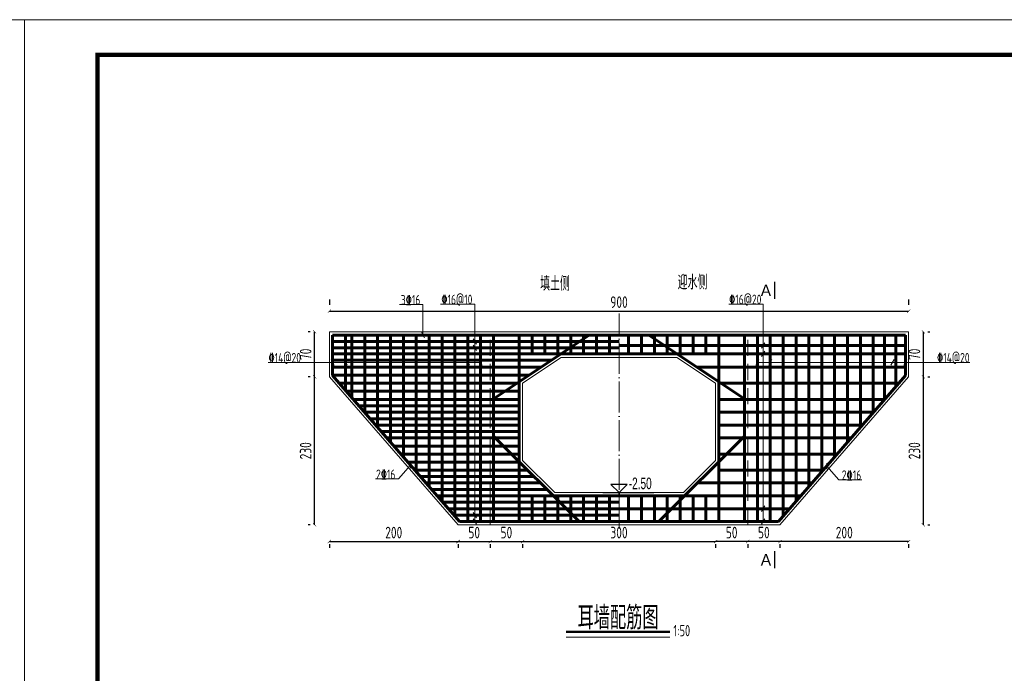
# Model space of a CAD drawing. Header units: inches. Extents: x 97745 to 142261, y 62673 to 100665.
# Tile 107 of 148: x 130610 to 132140, y 82734 to 83750. Entities that reach past the tile are written whole.
import ezdxf
from ezdxf.enums import TextEntityAlignment as Align

# ---------------------------------------------------------------- set-up
doc = ezdxf.new("R2010")
doc.units = ezdxf.units.IN
doc.header["$MEASUREMENT"] = 0
doc.linetypes.add('ACAD_ISO04W100', pattern=[30, 24, -3, 0, -3])
doc.linetypes.add('DASHED', pattern=[0.75, 0.5, -0.25])
doc.layers.get('0').update_dxf_attribs({"lineweight": 15})
for name, color, linetype, lineweight in [('00、4细实线', 4, 'Continuous', 18), ('00、5虚线', 2, 'DASHED', 18), ('BM1', 7, 'Continuous', 15), ('中心线', 3, 'ACAD_ISO04W100', 18), ('标注', 3, 'Continuous', 18), ('细线', 7, 'Continuous', 25), ('钢筋', 1, 'Continuous', 60)]:
    doc.layers.add(name, color=color, linetype=linetype, lineweight=lineweight)
doc.layers.add('断面标高标注', color=3, linetype='Continuous')
doc.styles.add('02、常用', font='tssdeng1.shx', dxfattribs={"width": 0.75, "bigfont": 'hztxt-01.shx'})
doc.styles.add('03、he-e', font='hztxt_e.shx', dxfattribs={"width": 0.65, "bigfont": 'hztxt.shx'})
doc.styles.add('HZTXT', font='tssdeng.shx', dxfattribs={"width": 0.75, "bigfont": 'hztxt.shx'})
doc.styles.add('三级钢', font='tssdeng.shx', dxfattribs={"width": 0.7, "height": 30, "bigfont": 'hztxt.shx'})
doc.dimstyles.new('3', dxfattribs={"dimtxt": 25, "dimasz": 12, "dimexe": 10, "dimexo": 30, "dimgap": 5, "dimtad": 1, "dimdec": 0, "dimzin": 0, "dimdsep": 46, "dimtxsty": 'HZTXT', "dimblk": 'ARCHTICK', "dimcen": 0, "dimclrt": 7, "dimazin": 2, "dimtfac": 1, "dimtdec": 0, "dimtix": 1, "dimtmove": 2, "dimatfit": 3, "dimfxl": 250, "dimtolj": 1, "dimtzin": 0, "dimarcsym": 0})

# ---------------------------------------------------------------- blocks, each defined once
blk = doc.blocks.new('_ArchTick')
at = {"color": 0, "linetype": 'ByBlock', "const_width": 0.15}
blk.add_lwpolyline([(-0.5, -0.5), (0.5, 0.5)], dxfattribs=at)
blk = doc.blocks.new('*D1906')
at = {"color": 0, "lineweight": -2}
for p, q in [((131091.1, 83314.5), (131091.1, 83306.6)), ((131991.1, 83314.5), (131991.1, 83306.6)), ((131091.1, 83296.6), (131991.1, 83296.6))]:
    blk.add_line(p, q, dxfattribs=at)
at = {"color": 0, "lineweight": -2, "xscale": 5, "yscale": 5, "zscale": 5, "rotation": 180}
blk.add_blockref('_ArchTick', (131091.1, 83296.6), dxfattribs=at)
at = {"color": 0, "lineweight": -2, "xscale": 5, "yscale": 5, "zscale": 5}
blk.add_blockref('_ArchTick', (131991.1, 83296.6), dxfattribs=at)
at = {"color": 7, "insert": (131541.1, 83310.6), "char_height": 18, "attachment_point": 5, "style": 'HZTXT'}
blk.add_mtext('\\A1;900', dxfattribs=at)
blk = doc.blocks.new('*D1907')
at = {"color": 0, "lineweight": -2}
for p, q in [((131091.1, 82938.4), (131291.1, 82938.4)), ((131091.1, 82934.5), (131091.1, 82928.4)), ((131291.1, 82934.5), (131291.1, 82928.4))]:
    blk.add_line(p, q, dxfattribs=at)
at = {"color": 0, "lineweight": -2, "xscale": 5, "yscale": 5, "zscale": 5, "rotation": 180}
blk.add_blockref('_ArchTick', (131091.1, 82938.4), dxfattribs=at)
at = {"color": 0, "lineweight": -2, "xscale": 5, "yscale": 5, "zscale": 5}
blk.add_blockref('_ArchTick', (131291.1, 82938.4), dxfattribs=at)
at = {"color": 7, "insert": (131191.1, 82952.4), "char_height": 18, "attachment_point": 5, "style": 'HZTXT'}
blk.add_mtext('\\A1;200', dxfattribs=at)
blk = doc.blocks.new('*D1908')
at = {"color": 0, "lineweight": -2}
for p, q in [((131291.1, 82938.4), (131341.1, 82938.4)), ((131291.1, 82934.5), (131291.1, 82928.4)), ((131341.1, 82934.5), (131341.1, 82928.4))]:
    blk.add_line(p, q, dxfattribs=at)
at = {"color": 0, "lineweight": -2, "xscale": 5, "yscale": 5, "zscale": 5, "rotation": 180}
blk.add_blockref('_ArchTick', (131291.1, 82938.4), dxfattribs=at)
at = {"color": 0, "lineweight": -2, "xscale": 5, "yscale": 5, "zscale": 5}
blk.add_blockref('_ArchTick', (131341.1, 82938.4), dxfattribs=at)
at = {"color": 7, "insert": (131316.1, 82952.4), "char_height": 18, "attachment_point": 5, "style": 'HZTXT'}
blk.add_mtext('\\A1;50', dxfattribs=at)
blk = doc.blocks.new('*D1909')
at = {"color": 0, "lineweight": -2}
for p, q in [((131341.1, 82938.4), (131391.1, 82938.4)), ((131341.1, 82934.5), (131341.1, 82928.4)), ((131391.1, 82934.5), (131391.1, 82928.4))]:
    blk.add_line(p, q, dxfattribs=at)
at = {"color": 0, "lineweight": -2, "xscale": 5, "yscale": 5, "zscale": 5, "rotation": 180}
blk.add_blockref('_ArchTick', (131341.1, 82938.4), dxfattribs=at)
at = {"color": 0, "lineweight": -2, "xscale": 5, "yscale": 5, "zscale": 5}
blk.add_blockref('_ArchTick', (131391.1, 82938.4), dxfattribs=at)
at = {"color": 7, "insert": (131366.1, 82952.4), "char_height": 18, "attachment_point": 5, "style": 'HZTXT'}
blk.add_mtext('\\A1;50', dxfattribs=at)
blk = doc.blocks.new('*D1910')
at = {"color": 0, "lineweight": -2}
for p, q in [((131391.1, 82938.4), (131691.1, 82938.4)), ((131391.1, 82934.5), (131391.1, 82928.4)), ((131691.1, 82934.5), (131691.1, 82928.4))]:
    blk.add_line(p, q, dxfattribs=at)
at = {"color": 0, "lineweight": -2, "xscale": 5, "yscale": 5, "zscale": 5, "rotation": 180}
blk.add_blockref('_ArchTick', (131391.1, 82938.4), dxfattribs=at)
at = {"color": 0, "lineweight": -2, "xscale": 5, "yscale": 5, "zscale": 5}
blk.add_blockref('_ArchTick', (131691.1, 82938.4), dxfattribs=at)
at = {"color": 7, "insert": (131541.1, 82952.4), "char_height": 18, "attachment_point": 5, "style": 'HZTXT'}
blk.add_mtext('\\A1;300', dxfattribs=at)
blk = doc.blocks.new('*D1911')
at = {"color": 0, "lineweight": -2}
for p, q in [((131061.1, 83194.5), (131058.2, 83194.5)), ((131068.2, 82964.5), (131068.2, 83194.5)), ((131061.1, 82964.5), (131058.2, 82964.5))]:
    blk.add_line(p, q, dxfattribs=at)
at = {"color": 0, "lineweight": -2, "xscale": 5, "yscale": 5, "zscale": 5}
for p, rotation in [((131068.2, 83194.5), 90), ((131068.2, 82964.5), 270)]:
    blk.add_blockref('_ArchTick', p, dxfattribs=dict(at, rotation=rotation))
at = {"color": 7, "insert": (131054.2, 83079.5), "char_height": 18, "attachment_point": 5, "rotation": 90, "style": 'HZTXT'}
blk.add_mtext('\\A1;230', dxfattribs=at)
blk = doc.blocks.new('*D1912')
at = {"color": 0, "lineweight": -2}
for p, q in [((131061.1, 83264.5), (131058.2, 83264.5)), ((131068.2, 83194.5), (131068.2, 83264.5)), ((131061.1, 83194.5), (131058.2, 83194.5))]:
    blk.add_line(p, q, dxfattribs=at)
at = {"color": 0, "lineweight": -2, "xscale": 5, "yscale": 5, "zscale": 5}
for p, rotation in [((131068.2, 83264.5), 90), ((131068.2, 83194.5), 270)]:
    blk.add_blockref('_ArchTick', p, dxfattribs=dict(at, rotation=rotation))
at = {"color": 7, "insert": (131054.2, 83229.5), "char_height": 18, "attachment_point": 5, "rotation": 90, "style": 'HZTXT'}
blk.add_mtext('\\A1;70', dxfattribs=at)
blk = doc.blocks.new('*D1913')
at = {"color": 0, "lineweight": -2}
for p, q in [((131991.1, 82938.4), (131791.1, 82938.4)), ((131791.1, 82934.5), (131791.1, 82928.4)), ((131991.1, 82934.5), (131991.1, 82928.4))]:
    blk.add_line(p, q, dxfattribs=at)
at = {"color": 0, "lineweight": -2, "xscale": 5, "yscale": 5, "zscale": 5, "rotation": 180}
blk.add_blockref('_ArchTick', (131791.1, 82938.4), dxfattribs=at)
at = {"color": 0, "lineweight": -2, "xscale": 5, "yscale": 5, "zscale": 5}
blk.add_blockref('_ArchTick', (131991.1, 82938.4), dxfattribs=at)
at = {"color": 7, "insert": (131891.1, 82952.4), "char_height": 18, "attachment_point": 5, "style": 'HZTXT'}
blk.add_mtext('\\A1;200', dxfattribs=at)
blk = doc.blocks.new('*D1914')
at = {"color": 0, "lineweight": -2}
for p, q in [((131791.1, 82938.4), (131741.1, 82938.4)), ((131741.1, 82934.5), (131741.1, 82928.4)), ((131791.1, 82934.5), (131791.1, 82928.4))]:
    blk.add_line(p, q, dxfattribs=at)
at = {"color": 0, "lineweight": -2, "xscale": 5, "yscale": 5, "zscale": 5, "rotation": 180}
blk.add_blockref('_ArchTick', (131741.1, 82938.4), dxfattribs=at)
at = {"color": 0, "lineweight": -2, "xscale": 5, "yscale": 5, "zscale": 5}
blk.add_blockref('_ArchTick', (131791.1, 82938.4), dxfattribs=at)
at = {"color": 7, "insert": (131766.1, 82952.4), "char_height": 18, "attachment_point": 5, "style": 'HZTXT'}
blk.add_mtext('\\A1;50', dxfattribs=at)
blk = doc.blocks.new('*D1915')
at = {"color": 0, "lineweight": -2}
for p, q in [((131741.1, 82938.4), (131691.1, 82938.4)), ((131691.1, 82934.5), (131691.1, 82928.4)), ((131741.1, 82934.5), (131741.1, 82928.4))]:
    blk.add_line(p, q, dxfattribs=at)
at = {"color": 0, "lineweight": -2, "xscale": 5, "yscale": 5, "zscale": 5, "rotation": 180}
blk.add_blockref('_ArchTick', (131691.1, 82938.4), dxfattribs=at)
at = {"color": 0, "lineweight": -2, "xscale": 5, "yscale": 5, "zscale": 5}
blk.add_blockref('_ArchTick', (131741.1, 82938.4), dxfattribs=at)
at = {"color": 7, "insert": (131716.1, 82952.4), "char_height": 18, "attachment_point": 5, "style": 'HZTXT'}
blk.add_mtext('\\A1;50', dxfattribs=at)
blk = doc.blocks.new('*D1916')
at = {"color": 0, "lineweight": -2}
for p, q in [((132014.1, 82964.5), (132014.1, 83194.5)), ((132021.1, 83194.5), (132024.1, 83194.5)), ((132021.1, 82964.5), (132024.1, 82964.5))]:
    blk.add_line(p, q, dxfattribs=at)
at = {"color": 0, "lineweight": -2, "xscale": 5, "yscale": 5, "zscale": 5}
for p, rotation in [((132014.1, 83194.5), 90), ((132014.1, 82964.5), 270)]:
    blk.add_blockref('_ArchTick', p, dxfattribs=dict(at, rotation=rotation))
at = {"color": 7, "insert": (132000.1, 83079.5), "char_height": 18, "attachment_point": 5, "rotation": 90, "style": 'HZTXT'}
blk.add_mtext('\\A1;230', dxfattribs=at)
blk = doc.blocks.new('*D1917')
at = {"color": 0, "lineweight": -2}
for p, q in [((132014.1, 83194.5), (132014.1, 83264.5)), ((132021.1, 83264.5), (132024.1, 83264.5)), ((132021.1, 83194.5), (132024.1, 83194.5))]:
    blk.add_line(p, q, dxfattribs=at)
at = {"color": 0, "lineweight": -2, "xscale": 5, "yscale": 5, "zscale": 5}
for p, rotation in [((132014.1, 83264.5), 90), ((132014.1, 83194.5), 270)]:
    blk.add_blockref('_ArchTick', p, dxfattribs=dict(at, rotation=rotation))
at = {"color": 7, "insert": (132000.1, 83229.5), "char_height": 18, "attachment_point": 5, "rotation": 90, "style": 'HZTXT'}
blk.add_mtext('\\A1;70', dxfattribs=at)

msp = doc.modelspace()

# ---------------------------------------------------------------- linework, layer by layer
at = {"ltscale": 5}
msp.add_line((131620.27, 82789.767), (131458.952, 82789.767), dxfattribs=at)
at = {"layer": '00、4细实线'}
for p, q in [((131236.516, 83306.919), (131200.121, 83306.919)), ((131236.516, 83259.464), (131236.516, 83306.919)), ((131317.083, 83307.603), (131263.771, 83307.603)), ((131317.083, 82969.464), (131317.083, 83307.603)), ((131765.133, 83307.603), (131711.821, 83307.603)), ((131765.133, 82969.464), (131765.133, 83307.603)), ((131234.063, 83263.714), (131238.969, 83255.215)), ((131314.63, 83253.714), (131319.537, 83245.215)), ((131314.63, 83243.714), (131319.537, 83235.215)), ((131767.587, 83247.619), (131762.68, 83239.121)), ((131391.108, 83184.464), (131451.108, 83224.464)), ((131691.108, 83184.464), (131631.108, 83224.464)), ((131767.587, 83234.545), (131762.68, 83226.046)), ((131326.108, 83216.964), (130996.2, 83216.964)), ((131093.655, 83221.214), (131098.562, 83212.715)), ((131113.655, 83221.214), (131118.562, 83212.715)), ((131303.655, 83221.214), (131308.562, 83212.715)), ((131323.655, 83221.214), (131328.562, 83212.715)), ((131758.562, 83221.214), (131753.655, 83212.715)), ((131756.108, 83216.964), (132086.017, 83216.964)), ((131778.562, 83221.214), (131773.655, 83212.715)), ((131968.562, 83221.214), (131963.655, 83212.715)), ((131988.562, 83221.214), (131983.655, 83212.715)), ((131198.523, 83035.72), (131217.228, 83056.94)), ((131217.228, 83052.522), (131217.228, 83061.357)), ((131441.213, 83014.464), (131391.108, 83064.569)), ((131641.212, 83014.464), (131691.108, 83064.361)), ((131863.835, 83051.191), (131863.835, 83060.026)), ((131882.54, 83034.389), (131863.835, 83055.609)), ((131198.523, 83035.72), (131162.896, 83035.72)), ((131882.54, 83034.389), (131918.167, 83034.389)), ((131767.587, 82993.714), (131762.68, 82985.215)), ((131314.63, 82983.714), (131319.537, 82975.215)), ((131314.63, 82973.714), (131319.537, 82965.215)), ((131767.587, 82973.714), (131762.68, 82965.215))]:
    msp.add_line(p, q, dxfattribs=at)
at = {"layer": '00、4细实线', "ltscale": 2}
for p, q in [((131541.108, 83264.464), (131091.108, 83264.464)), ((131091.108, 83264.464), (131091.108, 83194.464)), ((131541.108, 83264.464), (131991.108, 83264.464)), ((131991.108, 83264.464), (131991.108, 83194.464)), ((131091.108, 83194.464), (131291.108, 82964.464)), ((131991.108, 83194.464), (131791.108, 82964.464)), ((131291.108, 82964.464), (131341.108, 82964.464)), ((131341.108, 82964.464), (131541.108, 82964.464)), ((131741.108, 82964.464), (131541.108, 82964.464)), ((131791.108, 82964.464), (131741.108, 82964.464))]:
    msp.add_line(p, q, dxfattribs=at)
at = {"layer": '00、4细实线', "const_width": 2.16}
for points in [[(131782.788, 83342.432), (131782.788, 83315.432)], [(131782.788, 82896.643), (131782.788, 82923.643)]]:
    msp.add_lwpolyline(points, dxfattribs=at)
at = {"layer": '00、4细实线'}
for points in [[(131451.108, 83224.464), (131541.108, 83224.464)], [(131631.108, 83224.464), (131541.108, 83224.464)], [(131391.108, 83064.569), (131391.108, 83184.464)], [(131691.108, 83064.361), (131691.108, 83184.464)], [(131541.108, 83014.464), (131441.213, 83014.464)], [(131541.108, 83014.464), (131641.212, 83014.464)]]:
    msp.add_lwpolyline(points, dxfattribs=at)
at = {"layer": '00、5虚线', "ltscale": 50}
for points in [[(131541.108, 82964.464), (131341.108, 82964.464), (131341.108, 83264.464), (131541.108, 83264.464)], [(131541.108, 82964.464), (131741.108, 82964.464), (131741.108, 83264.464), (131541.108, 83264.464)]]:
    msp.add_lwpolyline(points, dxfattribs=at)
at = {"layer": 'BM1', "const_width": 0.677}
for points in [[(127744.333, 83749.408), (130617.388, 83749.408), (130617.388, 81717.737), (127744.333, 81717.737), (127744.333, 83749.408)], [(130617.388, 83749.408), (133490.443, 83749.408), (133490.443, 81717.737), (130617.388, 81717.737), (130617.388, 83749.408)]]:
    msp.add_lwpolyline(points, dxfattribs=at)
at = {"layer": 'BM1'}
for points in [[(127744.333, 83749.408), (130617.388, 83749.408), (130617.388, 81717.737), (127744.333, 81717.737)], [(130617.388, 83749.408), (133490.443, 83749.408), (133490.443, 81717.737), (130617.388, 81717.737)]]:
    msp.add_lwpolyline(points, close=True, dxfattribs=at)
at = {"layer": 'BM1', "color": 0, "linetype": 'Continuous', "const_width": 6.771}
msp.add_lwpolyline([(130731.045, 81751.591), (130731.045, 83695.032), (133456.588, 83695.032), (133456.588, 81751.591)], close=True, dxfattribs=at)
at = {"layer": '中心线', "ltscale": 2}
msp.add_line((131541.108, 82958.868), (131541.108, 83292.983), dxfattribs=at)
msp.add_line((131541.108, 82958.868), (131541.108, 83292.983), dxfattribs=at)
at = {"layer": '断面标高标注'}
msp.add_line((131515.908, 83014.464), (131595.089, 83014.464), dxfattribs=at)
msp.add_lwpolyline([(131528.51, 83027.062), (131541.108, 83014.464), (131553.707, 83027.062)], close=True, dxfattribs=at)
at = {"layer": '细线', "ltscale": 5, "const_width": 4}
msp.add_lwpolyline([(131458.952, 82798.025), (131620.27, 82798.025)], dxfattribs=at)
at = {"layer": '钢筋', "ltscale": 2}
for p, q in [((131541.108, 83259.464), (131096.108, 83259.464)), ((131096.108, 83259.464), (131096.108, 83196.658)), ((131541.108, 83259.464), (131986.108, 83259.464)), ((131986.108, 83259.464), (131986.108, 83196.658)), ((131096.108, 83196.658), (131293.059, 82969.464)), ((131986.108, 83196.658), (131789.158, 82969.464)), ((131293.059, 82969.464), (131341.108, 82969.464)), ((131341.108, 82969.464), (131541.108, 82969.464)), ((131741.108, 82969.464), (131541.108, 82969.464)), ((131789.158, 82969.464), (131741.108, 82969.464))]:
    msp.add_line(p, q, dxfattribs=at)
at = {"layer": '钢筋'}
for p, q in [((131096.108, 83259.464), (131386.108, 83259.464)), ((131116.108, 83173.587), (131116.108, 83259.464)), ((131126.108, 83162.052), (131126.108, 83259.464)), ((131146.108, 83138.98), (131146.108, 83259.464)), ((131166.108, 83115.909), (131166.108, 83259.464)), ((131186.108, 83092.838), (131186.108, 83259.464)), ((131206.108, 83069.767), (131206.108, 83259.464)), ((131226.108, 83046.695), (131226.108, 83259.464)), ((131246.108, 83023.624), (131246.108, 83259.464)), ((131266.108, 83000.553), (131266.108, 83259.464)), ((131286.108, 82977.482), (131286.108, 83259.464)), ((131306.108, 82969.464), (131306.108, 83259.464)), ((131326.108, 82969.464), (131326.108, 83259.464)), ((131346.108, 82969.464), (131346.108, 83259.464)), ((131346.108, 83160.474), (131494.595, 83259.464)), ((131386.108, 83259.464), (131541.108, 83259.464)), ((131386.108, 82969.464), (131386.108, 83259.464)), ((131406.108, 83230.296), (131406.108, 83259.464)), ((131426.108, 83230.296), (131426.108, 83259.464)), ((131446.108, 83230.296), (131446.108, 83259.464)), ((131466.108, 83230.296), (131466.108, 83259.464)), ((131486.108, 83230.296), (131486.108, 83259.464)), ((131506.108, 83230.296), (131506.108, 83259.464)), ((131526.108, 83230.296), (131526.108, 83259.464)), ((131696.108, 83259.464), (131541.108, 83259.464)), ((131556.108, 83230.296), (131556.108, 83259.464)), ((131576.108, 83230.296), (131576.108, 83259.464)), ((131736.108, 83160.474), (131587.622, 83259.464)), ((131596.108, 83230.296), (131596.108, 83259.464)), ((131616.108, 83230.296), (131616.108, 83259.464)), ((131636.108, 83230.296), (131636.108, 83259.464)), ((131656.108, 83230.296), (131656.108, 83259.464)), ((131676.108, 83230.296), (131676.108, 83259.464)), ((131986.108, 83259.464), (131696.108, 83259.464)), ((131696.108, 82969.464), (131696.108, 83259.464)), ((131736.108, 82969.464), (131736.108, 83259.464)), ((131756.108, 82969.464), (131756.108, 83259.464)), ((131776.108, 82969.464), (131776.108, 83259.464)), ((131796.108, 82977.482), (131796.108, 83259.464)), ((131816.108, 83000.553), (131816.108, 83259.464)), ((131836.108, 83023.624), (131836.108, 83259.464)), ((131856.108, 83046.695), (131856.108, 83259.464)), ((131876.108, 83069.767), (131876.108, 83259.464)), ((131896.108, 83092.838), (131896.108, 83259.464)), ((131916.108, 83115.909), (131916.108, 83259.464)), ((131936.108, 83138.98), (131936.108, 83259.464)), ((131953.608, 83159.168), (131953.608, 83259.464)), ((131971.108, 83179.355), (131971.108, 83259.464)), ((131096.108, 83249.464), (131541.108, 83249.464)), ((131096.108, 83239.464), (131541.108, 83239.464)), ((131986.108, 83243.37), (131541.108, 83243.37)), ((131096.108, 83230.296), (131541.108, 83230.296)), ((131986.108, 83230.296), (131541.108, 83230.296)), ((131096.108, 83220.296), (131435.842, 83220.296)), ((131096.108, 83209.464), (131419.595, 83209.464)), ((131986.108, 83209.464), (131662.622, 83209.464)), ((131096.108, 83196.964), (131400.845, 83196.964)), ((131108.021, 83196.964), (131386.108, 83196.964)), ((131106.679, 83184.464), (131386.108, 83184.464)), ((131975.538, 83184.464), (131696.108, 83184.464)), ((131117.515, 83171.964), (131386.108, 83171.964)), ((131128.351, 83159.464), (131386.108, 83159.464)), ((131137.02, 83149.464), (131386.108, 83149.464)), ((131953.866, 83159.464), (131696.108, 83159.464)), ((131145.689, 83139.464), (131386.108, 83139.464)), ((131936.528, 83139.464), (131696.108, 83139.464)), ((131154.358, 83129.464), (131386.108, 83129.464)), ((131163.026, 83119.464), (131386.108, 83119.464)), ((131919.19, 83119.464), (131696.108, 83119.464)), ((131171.695, 83109.464), (131386.108, 83109.464)), ((131479.142, 82969.464), (131346.108, 83102.498)), ((131603.075, 82969.464), (131736.108, 83102.498)), ((131180.364, 83099.464), (131386.108, 83099.464)), ((131191.2, 83086.964), (131386.108, 83086.964)), ((131901.853, 83099.464), (131696.108, 83099.464)), ((131202.036, 83074.464), (131386.108, 83074.464)), ((131880.181, 83074.464), (131696.108, 83074.464)), ((131212.872, 83061.964), (131386.108, 83061.964)), ((131223.708, 83049.464), (131399.142, 83049.464)), ((131232.377, 83039.464), (131409.142, 83039.464)), ((131858.509, 83049.464), (131696.108, 83049.464)), ((131241.046, 83029.464), (131419.142, 83029.464)), ((131841.171, 83029.464), (131663.075, 83029.464)), ((131249.715, 83019.464), (131429.142, 83019.464)), ((131258.383, 83009.464), (131541.108, 83009.464)), ((131406.108, 82969.464), (131406.108, 83009.464)), ((131426.108, 82969.464), (131426.108, 83009.464)), ((131446.108, 82969.464), (131446.108, 83009.464)), ((131466.108, 82969.464), (131466.108, 83009.464)), ((131486.108, 82969.464), (131486.108, 83009.464)), ((131506.108, 82969.464), (131506.108, 83009.464)), ((131526.108, 82969.464), (131526.108, 83009.464)), ((131823.834, 83009.464), (131541.108, 83009.464)), ((131556.108, 82969.464), (131556.108, 83009.464)), ((131576.108, 82969.464), (131576.108, 83009.464)), ((131596.108, 82969.464), (131596.108, 83009.464)), ((131616.108, 82969.464), (131616.108, 83009.464)), ((131636.108, 82969.464), (131636.108, 83009.464)), ((131656.108, 82969.464), (131656.108, 83009.464)), ((131676.108, 82969.464), (131676.108, 83009.464)), ((131267.052, 82999.464), (131541.108, 82999.464)), ((131275.721, 82989.464), (131541.108, 82989.464)), ((131284.39, 82979.464), (131541.108, 82979.464)), ((131806.496, 82989.464), (131541.108, 82989.464))]:
    msp.add_line(p, q, dxfattribs=at)

# ---------------------------------------------------------------- texts
at = {"ltscale": 5, "style": '三级钢', "width": 0.7}
msp.add_text('耳墙配筋图', height=36, dxfattribs=at).set_placement((131539.611, 82801.889), align=Align.CENTER)
msp.add_text('1:50', height=17.5, dxfattribs=at).set_placement((131625.511, 82791.142))
at = {"layer": '00、4细实线', "style": '03、he-e'}
for p in [(131777.388, 83328.932), (131777.388, 82910.143)]:
    msp.add_text('A', height=18, dxfattribs=at).set_placement(p, align=Align.MIDDLE_RIGHT)
at = {"layer": '断面标高标注', "color": 3, "style": '03、he-e', "width": 0.65}
msp.add_text('-2.50', height=18, dxfattribs=at).set_placement((131556.228, 83014.464), align=Align.BOTTOM_LEFT)
at = {"layer": '标注', "color": 3, "style": '03、he-e', "width": 0.65}
for s, p in [('填土侧', (131418.696, 83328.292)), ('迎水侧', (131632.285, 83330.268))]:
    msp.add_text(s, height=22.5, dxfattribs=at).set_placement(p)
at = {"layer": '细线', "ltscale": 5, "style": '02、常用', "width": 0.75}
for s, p in [('3%%13216', (131217.321, 83314.131)), ('%%13216@10', (131289.184, 83314.815)), ('%%13216@20', (131737.234, 83314.815)), ('%%13214@20', (131021.729, 83224.176)), ('%%13214@20', (132060.488, 83224.176)), ('2%%13216', (131178.689, 83042.931)), ('2%%13216', (131902.374, 83041.6))]:
    msp.add_text(s, height=15, dxfattribs=at).set_placement(p, align=Align.MIDDLE)

# ---------------------------------------------------------------- dimensions: what is measured, and where the dimension line sits
for base, p1, p2, picture, middle in [((131991.108, 83296.648), (131091.108, 83284.464), (131991.108, 83284.464), '*D1906', (131541.108, 83310.648)), ((131291.108, 82938.368), (131091.108, 82964.464), (131291.108, 82964.464), '*D1907', (131191.108, 82952.368)), ((131341.108, 82938.368), (131291.108, 82964.464), (131341.108, 82964.464), '*D1908', (131316.108, 82952.368)), ((131391.108, 82938.368), (131341.108, 82964.464), (131391.108, 82964.464), '*D1909', (131366.108, 82952.368)), ((131691.108, 82938.368), (131391.108, 82964.464), (131691.108, 82964.464), '*D1910', (131541.108, 82952.368))]:
    dim = msp.add_linear_dim(base=base, p1=p1, p2=p2, dimstyle='3', override={"dimtxt": 18, "dimasz": 5})
    dim.commit()
    dim.dimension.update_dxf_attribs({"geometry": picture, "text_midpoint": middle})
for base, p1, p2, angle, picture, middle in [((131068.158, 83264.464), (131091.108, 83194.464), (131091.108, 83264.464), 90, '*D1912', (131054.158, 83229.464)), ((132014.059, 83264.464), (131991.108, 83194.464), (131991.108, 83264.464), 90, '*D1917', (132000.059, 83229.464)), ((131068.158, 83194.464), (131091.108, 82964.464), (131091.108, 83194.464), 90, '*D1911', (131054.158, 83079.464)), ((132014.059, 83194.464), (131991.108, 82964.464), (131991.108, 83194.464), 90, '*D1916', (132000.059, 83079.464)), ((131691.108, 82938.368), (131741.108, 82964.464), (131691.108, 82964.464), 180, '*D1915', (131716.108, 82952.368)), ((131741.108, 82938.368), (131791.108, 82964.464), (131741.108, 82964.464), 180, '*D1914', (131766.108, 82952.368)), ((131791.108, 82938.368), (131991.108, 82964.464), (131791.108, 82964.464), 180, '*D1913', (131891.108, 82952.368))]:
    dim = msp.add_linear_dim(base=base, p1=p1, p2=p2, angle=angle, dimstyle='3', override={"dimtxt": 18, "dimasz": 5})
    dim.commit()
    dim.dimension.update_dxf_attribs({"geometry": picture, "text_midpoint": middle})

doc.saveas('drawing.dxf')
